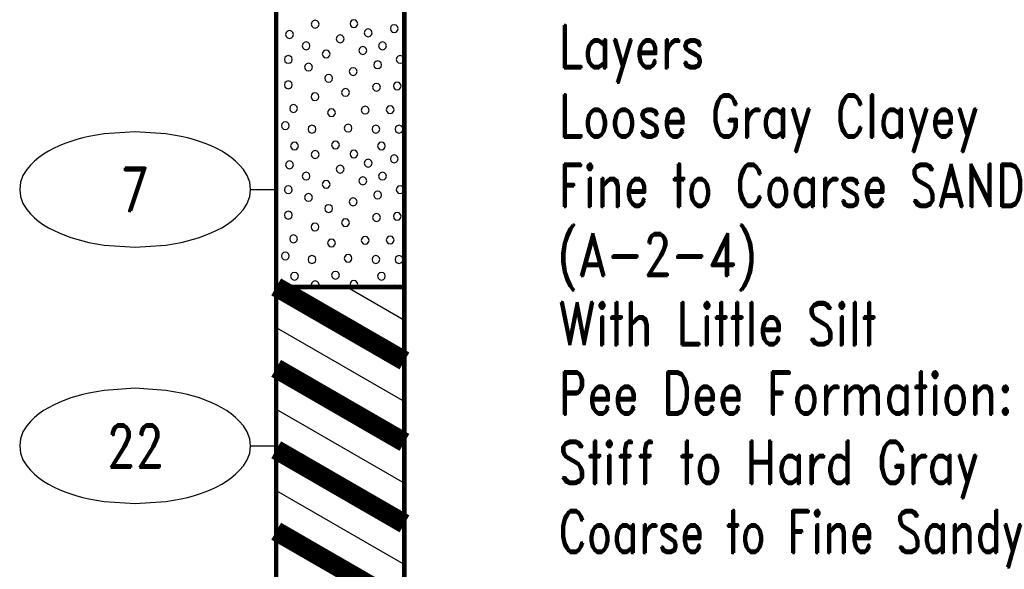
# Model space of a CAD drawing. Extents: x -12 to 876, y 359 to 518.
# Tile 9 of 13: x 837 to 876, y 396 to 417. Entities that reach past the tile are written whole.
import ezdxf
from ezdxf.enums import TextEntityAlignment as Align

# ---------------------------------------------------------------- set-up
doc = ezdxf.new("R2010")
doc.units = 0
doc.linetypes.add('Solid', pattern=[0])
doc.layers.get('0').update_dxf_attribs({"linetype": 'Solid'})
doc.layers.add('EB2-B', color=6, linetype='Solid')
doc.styles.add('ROMAND', font='romand', dxfattribs={"height": 1})

# ---------------------------------------------------------------- blocks, each defined once
blk = doc.blocks.new('DGRFC_NCDOT$NVALUE$ELLIPS')
at = {"color": 7, "linetype": 'Solid'}
blk.add_lwpolyline([(0, -2.5), (1.337, -2.407), (1.998, -2.292), (2.262, -2.231), (2.524, -2.16), (2.783, -2.078), (3.038, -1.985), (3.289, -1.882), (3.536, -1.768), (3.755, -1.657), (3.965, -1.529), (4.165, -1.386), (4.353, -1.227), (4.528, -1.054), (4.689, -0.869), (4.858, -0.606), (4.964, -0.311), (5, 0), (4.964, 0.311), (4.858, 0.606), (4.689, 0.869), (4.528, 1.054), (4.353, 1.227), (4.165, 1.386), (3.965, 1.529), (3.755, 1.657), (3.536, 1.768), (3.289, 1.882), (3.038, 1.985), (2.783, 2.078), (2.524, 2.16), (2.262, 2.231), (1.998, 2.292), (1.337, 2.407), (0, 2.5), (-1.337, 2.407), (-1.998, 2.292), (-2.262, 2.231), (-2.524, 2.16), (-2.783, 2.078), (-3.038, 1.985), (-3.289, 1.882), (-3.536, 1.768), (-3.755, 1.657), (-3.965, 1.529), (-4.165, 1.386), (-4.353, 1.227), (-4.528, 1.054), (-4.689, 0.869), (-4.858, 0.606), (-4.964, 0.311), (-5, 0), (-4.964, -0.311), (-4.858, -0.606), (-4.689, -0.869), (-4.528, -1.054), (-4.353, -1.227), (-4.165, -1.386), (-3.965, -1.529), (-3.755, -1.657), (-3.536, -1.768), (-3.289, -1.882), (-3.038, -1.985), (-2.783, -2.078), (-2.524, -2.16), (-2.262, -2.231), (-1.998, -2.292), (-1.337, -2.407), (0, -2.5)], dxfattribs=at)

msp = doc.modelspace()

# ---------------------------------------------------------------- linework, layer by layer
at = {"layer": 'EB2-B', "color": 7, "linetype": 'Solid', "const_width": 0.178}
for points in [[(847.5, 418), (847.5, 407)], [(852.5, 407), (852.5, 418)], [(847.5, 407), (852.5, 407)], [(847.5, 407), (847.5, 378)], [(852.5, 378), (852.5, 407)]]:
    msp.add_lwpolyline(points, dxfattribs=at)
at = {"layer": 'EB2-B', "color": 2, "linetype": 'Solid'}
for points in [[(849.174, 417.244), (849.153, 417.32), (849.098, 417.376), (849.021, 417.397), (848.945, 417.376), (848.889, 417.32), (848.869, 417.244), (848.889, 417.168), (848.945, 417.112), (849.021, 417.092), (849.098, 417.112), (849.153, 417.168), (849.174, 417.244)], [(850.684, 417.262), (850.663, 417.338), (850.608, 417.394), (850.531, 417.415), (850.455, 417.394), (850.399, 417.338), (850.379, 417.262), (850.399, 417.186), (850.455, 417.13), (850.531, 417.11), (850.608, 417.13), (850.663, 417.186), (850.684, 417.262)], [(848.171, 416.839), (848.151, 416.915), (848.095, 416.971), (848.019, 416.991), (847.943, 416.971), (847.887, 416.915), (847.867, 416.839), (847.887, 416.763), (847.943, 416.707), (848.019, 416.687), (848.095, 416.707), (848.151, 416.763), (848.171, 416.839)], [(851.24, 416.908), (851.22, 416.984), (851.164, 417.04), (851.088, 417.06), (851.012, 417.04), (850.956, 416.984), (850.936, 416.908), (850.956, 416.831), (851.012, 416.776), (851.088, 416.755), (851.164, 416.776), (851.22, 416.831), (851.24, 416.908)], [(852.255, 417.07), (852.234, 417.147), (852.179, 417.202), (852.102, 417.223), (852.026, 417.202), (851.97, 417.147), (851.95, 417.07), (851.97, 416.994), (852.026, 416.938), (852.102, 416.918), (852.179, 416.938), (852.234, 416.994), (852.255, 417.07)], [(848.817, 416.402), (848.797, 416.478), (848.741, 416.534), (848.665, 416.554), (848.589, 416.534), (848.533, 416.478), (848.512, 416.402), (848.533, 416.326), (848.589, 416.27), (848.665, 416.249), (848.741, 416.27), (848.797, 416.326), (848.817, 416.402)], [(850.144, 416.673), (850.123, 416.749), (850.067, 416.805), (849.991, 416.825), (849.915, 416.805), (849.859, 416.749), (849.839, 416.673), (849.859, 416.596), (849.915, 416.541), (849.991, 416.52), (850.067, 416.541), (850.123, 416.596), (850.144, 416.673)], [(851.795, 416.402), (851.774, 416.478), (851.718, 416.534), (851.642, 416.554), (851.566, 416.534), (851.51, 416.478), (851.49, 416.402), (851.51, 416.326), (851.566, 416.27), (851.642, 416.249), (851.718, 416.27), (851.774, 416.326), (851.795, 416.402)], [(849.6, 416.079), (849.58, 416.155), (849.524, 416.211), (849.448, 416.231), (849.372, 416.211), (849.316, 416.155), (849.296, 416.079), (849.316, 416.003), (849.372, 415.947), (849.448, 415.926), (849.524, 415.947), (849.58, 416.003), (849.6, 416.079)], [(851.032, 416.216), (851.011, 416.292), (850.956, 416.348), (850.879, 416.369), (850.803, 416.348), (850.747, 416.292), (850.727, 416.216), (850.747, 416.14), (850.803, 416.084), (850.879, 416.064), (850.956, 416.084), (851.011, 416.14), (851.032, 416.216)], [(848.126, 415.87), (848.105, 415.947), (848.05, 416.002), (847.973, 416.023), (847.897, 416.002), (847.841, 415.947), (847.821, 415.87), (847.841, 415.794), (847.897, 415.738), (847.973, 415.718), (848.05, 415.738), (848.105, 415.794), (848.126, 415.87)], [(848.909, 415.57), (848.888, 415.647), (848.833, 415.702), (848.756, 415.723), (848.68, 415.702), (848.624, 415.647), (848.604, 415.57), (848.624, 415.494), (848.68, 415.438), (848.756, 415.418), (848.833, 415.438), (848.888, 415.494), (848.909, 415.57)], [(851.609, 415.662), (851.589, 415.738), (851.533, 415.794), (851.457, 415.814), (851.38, 415.794), (851.325, 415.738), (851.304, 415.662), (851.325, 415.586), (851.38, 415.53), (851.457, 415.509), (851.533, 415.53), (851.589, 415.586), (851.609, 415.662)], [(852.486, 415.87), (852.466, 415.947), (852.41, 416.002), (852.334, 416.023), (852.258, 416.002), (852.202, 415.947), (852.181, 415.87), (852.202, 415.794), (852.258, 415.738), (852.334, 415.718), (852.41, 415.738), (852.466, 415.794), (852.486, 415.87)], [(850.653, 415.395), (850.633, 415.471), (850.577, 415.527), (850.501, 415.547), (850.424, 415.527), (850.369, 415.471), (850.348, 415.395), (850.369, 415.319), (850.424, 415.263), (850.501, 415.242), (850.577, 415.263), (850.633, 415.319), (850.653, 415.395)], [(848.126, 414.879), (848.105, 414.955), (848.05, 415.011), (847.973, 415.031), (847.897, 415.011), (847.841, 414.955), (847.821, 414.879), (847.841, 414.803), (847.897, 414.747), (847.973, 414.726), (848.05, 414.747), (848.105, 414.803), (848.126, 414.879)], [(849.697, 415.133), (849.677, 415.209), (849.621, 415.265), (849.545, 415.285), (849.468, 415.265), (849.413, 415.209), (849.392, 415.133), (849.413, 415.057), (849.468, 415.001), (849.545, 414.981), (849.621, 415.001), (849.677, 415.057), (849.697, 415.133)], [(852.372, 414.833), (852.351, 414.909), (852.296, 414.965), (852.219, 414.985), (852.143, 414.965), (852.087, 414.909), (852.067, 414.833), (852.087, 414.757), (852.143, 414.701), (852.219, 414.681), (852.296, 414.701), (852.351, 414.757), (852.372, 414.833)], [(849.163, 414.416), (849.143, 414.492), (849.087, 414.548), (849.011, 414.568), (848.934, 414.548), (848.879, 414.492), (848.858, 414.416), (848.879, 414.34), (848.934, 414.284), (849.011, 414.264), (849.087, 414.284), (849.143, 414.34), (849.163, 414.416)], [(850.353, 414.584), (850.333, 414.66), (850.277, 414.716), (850.201, 414.736), (850.124, 414.716), (850.069, 414.66), (850.048, 414.584), (850.069, 414.508), (850.124, 414.452), (850.201, 414.431), (850.277, 414.452), (850.333, 414.508), (850.353, 414.584)], [(851.563, 414.785), (851.543, 414.861), (851.487, 414.917), (851.411, 414.937), (851.335, 414.917), (851.279, 414.861), (851.258, 414.785), (851.279, 414.708), (851.335, 414.653), (851.411, 414.632), (851.487, 414.653), (851.543, 414.708), (851.563, 414.785)], [(848.332, 413.953), (848.311, 414.029), (848.255, 414.085), (848.179, 414.106), (848.103, 414.085), (848.047, 414.029), (848.027, 413.953), (848.047, 413.877), (848.103, 413.821), (848.179, 413.801), (848.255, 413.821), (848.311, 413.877), (848.332, 413.953)], [(849.809, 413.793), (849.788, 413.869), (849.733, 413.925), (849.656, 413.945), (849.58, 413.925), (849.524, 413.869), (849.504, 413.793), (849.524, 413.717), (849.58, 413.661), (849.656, 413.641), (849.733, 413.661), (849.788, 413.717), (849.809, 413.793)], [(851.123, 413.895), (851.103, 413.971), (851.047, 414.027), (850.971, 414.047), (850.895, 414.027), (850.839, 413.971), (850.819, 413.895), (850.839, 413.819), (850.895, 413.763), (850.971, 413.742), (851.047, 413.763), (851.103, 413.819), (851.123, 413.895)], [(852.095, 413.91), (852.074, 413.986), (852.018, 414.042), (851.942, 414.062), (851.866, 414.042), (851.81, 413.986), (851.79, 413.91), (851.81, 413.834), (851.866, 413.778), (851.942, 413.758), (852.018, 413.778), (852.074, 413.834), (852.095, 413.91)], [(848.009, 413.287), (847.988, 413.363), (847.933, 413.419), (847.856, 413.44), (847.78, 413.419), (847.724, 413.363), (847.704, 413.287), (847.724, 413.211), (847.78, 413.155), (847.856, 413.135), (847.933, 413.155), (847.988, 413.211), (848.009, 413.287)], [(849.046, 413.147), (849.026, 413.223), (848.97, 413.279), (848.894, 413.3), (848.818, 413.279), (848.762, 413.223), (848.741, 413.147), (848.762, 413.071), (848.818, 413.015), (848.894, 412.995), (848.97, 413.015), (849.026, 413.071), (849.046, 413.147)], [(850.455, 413.193), (850.434, 413.269), (850.378, 413.325), (850.302, 413.345), (850.226, 413.325), (850.17, 413.269), (850.15, 413.193), (850.17, 413.117), (850.226, 413.061), (850.302, 413.041), (850.378, 413.061), (850.434, 413.117), (850.455, 413.193)], [(851.54, 413.147), (851.52, 413.223), (851.464, 413.279), (851.388, 413.3), (851.312, 413.279), (851.256, 413.223), (851.236, 413.147), (851.256, 413.071), (851.312, 413.015), (851.388, 412.995), (851.464, 413.015), (851.52, 413.071), (851.54, 413.147)], [(852.44, 413.147), (852.42, 413.223), (852.364, 413.279), (852.288, 413.3), (852.212, 413.279), (852.156, 413.223), (852.136, 413.147), (852.156, 413.071), (852.212, 413.015), (852.288, 412.995), (852.364, 413.015), (852.42, 413.071), (852.44, 413.147)], [(849.966, 412.534), (849.945, 412.61), (849.89, 412.666), (849.813, 412.686), (849.737, 412.666), (849.681, 412.61), (849.661, 412.534), (849.681, 412.458), (849.737, 412.402), (849.813, 412.382), (849.89, 412.402), (849.945, 412.458), (849.966, 412.534)], [(848.364, 412.495), (848.343, 412.571), (848.288, 412.627), (848.211, 412.647), (848.135, 412.627), (848.079, 412.571), (848.059, 412.495), (848.079, 412.419), (848.135, 412.363), (848.211, 412.342), (848.288, 412.363), (848.343, 412.419), (848.364, 412.495)], [(849.174, 412.164), (849.153, 412.24), (849.098, 412.296), (849.021, 412.317), (848.945, 412.296), (848.889, 412.24), (848.869, 412.164), (848.889, 412.088), (848.945, 412.032), (849.021, 412.012), (849.098, 412.032), (849.153, 412.088), (849.174, 412.164)], [(850.684, 412.182), (850.663, 412.258), (850.608, 412.314), (850.531, 412.335), (850.455, 412.314), (850.399, 412.258), (850.379, 412.182), (850.399, 412.106), (850.455, 412.05), (850.531, 412.03), (850.608, 412.05), (850.663, 412.106), (850.684, 412.182)], [(851.753, 412.495), (851.733, 412.571), (851.677, 412.627), (851.601, 412.647), (851.524, 412.627), (851.469, 412.571), (851.448, 412.495), (851.469, 412.418), (851.524, 412.363), (851.601, 412.342), (851.677, 412.363), (851.733, 412.418), (851.753, 412.495)], [(848.171, 411.759), (848.151, 411.835), (848.095, 411.891), (848.019, 411.911), (847.943, 411.891), (847.887, 411.835), (847.867, 411.759), (847.887, 411.683), (847.943, 411.627), (848.019, 411.607), (848.095, 411.627), (848.151, 411.683), (848.171, 411.759)], [(851.24, 411.828), (851.22, 411.904), (851.164, 411.96), (851.088, 411.98), (851.012, 411.96), (850.956, 411.904), (850.936, 411.828), (850.956, 411.751), (851.012, 411.696), (851.088, 411.675), (851.164, 411.696), (851.22, 411.751), (851.24, 411.828)], [(852.255, 411.99), (852.234, 412.067), (852.179, 412.122), (852.102, 412.143), (852.026, 412.122), (851.97, 412.067), (851.95, 411.99), (851.97, 411.914), (852.026, 411.858), (852.102, 411.838), (852.179, 411.858), (852.234, 411.914), (852.255, 411.99)], [(850.144, 411.593), (850.123, 411.669), (850.067, 411.725), (849.991, 411.745), (849.915, 411.725), (849.859, 411.669), (849.839, 411.593), (849.859, 411.516), (849.915, 411.461), (849.991, 411.44), (850.067, 411.461), (850.123, 411.516), (850.144, 411.593)], [(848.817, 411.322), (848.797, 411.398), (848.741, 411.454), (848.665, 411.474), (848.589, 411.454), (848.533, 411.398), (848.512, 411.322), (848.533, 411.246), (848.589, 411.19), (848.665, 411.169), (848.741, 411.19), (848.797, 411.246), (848.817, 411.322)], [(849.6, 410.999), (849.58, 411.075), (849.524, 411.131), (849.448, 411.151), (849.372, 411.131), (849.316, 411.075), (849.296, 410.999), (849.316, 410.923), (849.372, 410.867), (849.448, 410.846), (849.524, 410.867), (849.58, 410.923), (849.6, 410.999)], [(851.032, 411.136), (851.011, 411.212), (850.956, 411.268), (850.879, 411.289), (850.803, 411.268), (850.747, 411.212), (850.727, 411.136), (850.747, 411.06), (850.803, 411.004), (850.879, 410.984), (850.956, 411.004), (851.011, 411.06), (851.032, 411.136)], [(851.795, 411.322), (851.774, 411.398), (851.718, 411.454), (851.642, 411.474), (851.566, 411.454), (851.51, 411.398), (851.49, 411.322), (851.51, 411.246), (851.566, 411.19), (851.642, 411.169), (851.718, 411.19), (851.774, 411.246), (851.795, 411.322)], [(848.126, 410.79), (848.105, 410.867), (848.05, 410.922), (847.973, 410.943), (847.897, 410.922), (847.841, 410.867), (847.821, 410.79), (847.841, 410.714), (847.897, 410.658), (847.973, 410.638), (848.05, 410.658), (848.105, 410.714), (848.126, 410.79)], [(851.609, 410.582), (851.589, 410.658), (851.533, 410.714), (851.457, 410.734), (851.38, 410.714), (851.325, 410.658), (851.304, 410.582), (851.325, 410.506), (851.38, 410.45), (851.457, 410.429), (851.533, 410.45), (851.589, 410.506), (851.609, 410.582)], [(852.486, 410.79), (852.466, 410.867), (852.41, 410.922), (852.334, 410.943), (852.258, 410.922), (852.202, 410.867), (852.181, 410.79), (852.202, 410.714), (852.258, 410.658), (852.334, 410.638), (852.41, 410.658), (852.466, 410.714), (852.486, 410.79)], [(848.909, 410.49), (848.888, 410.567), (848.833, 410.622), (848.756, 410.643), (848.68, 410.622), (848.624, 410.567), (848.604, 410.49), (848.624, 410.414), (848.68, 410.358), (848.756, 410.338), (848.833, 410.358), (848.888, 410.414), (848.909, 410.49)], [(850.653, 410.315), (850.633, 410.391), (850.577, 410.447), (850.501, 410.467), (850.424, 410.447), (850.369, 410.391), (850.348, 410.315), (850.369, 410.239), (850.424, 410.183), (850.501, 410.162), (850.577, 410.183), (850.633, 410.239), (850.653, 410.315)], [(849.697, 410.053), (849.677, 410.129), (849.621, 410.185), (849.545, 410.205), (849.468, 410.185), (849.413, 410.129), (849.392, 410.053), (849.413, 409.977), (849.468, 409.921), (849.545, 409.901), (849.621, 409.921), (849.677, 409.977), (849.697, 410.053)], [(848.126, 409.799), (848.105, 409.875), (848.05, 409.931), (847.973, 409.951), (847.897, 409.931), (847.841, 409.875), (847.821, 409.799), (847.841, 409.723), (847.897, 409.667), (847.973, 409.646), (848.05, 409.667), (848.105, 409.723), (848.126, 409.799)], [(850.353, 409.504), (850.333, 409.58), (850.277, 409.636), (850.201, 409.656), (850.124, 409.636), (850.069, 409.58), (850.048, 409.504), (850.069, 409.428), (850.124, 409.372), (850.201, 409.351), (850.277, 409.372), (850.333, 409.428), (850.353, 409.504)], [(851.563, 409.705), (851.543, 409.781), (851.487, 409.837), (851.411, 409.857), (851.335, 409.837), (851.279, 409.781), (851.258, 409.705), (851.279, 409.628), (851.335, 409.573), (851.411, 409.552), (851.487, 409.573), (851.543, 409.628), (851.563, 409.705)], [(852.372, 409.753), (852.351, 409.829), (852.296, 409.885), (852.219, 409.905), (852.143, 409.885), (852.087, 409.829), (852.067, 409.753), (852.087, 409.677), (852.143, 409.621), (852.219, 409.601), (852.296, 409.621), (852.351, 409.677), (852.372, 409.753)], [(849.163, 409.336), (849.143, 409.412), (849.087, 409.468), (849.011, 409.488), (848.934, 409.468), (848.879, 409.412), (848.858, 409.336), (848.879, 409.26), (848.934, 409.204), (849.011, 409.184), (849.087, 409.204), (849.143, 409.26), (849.163, 409.336)], [(848.332, 408.873), (848.311, 408.949), (848.255, 409.005), (848.179, 409.026), (848.103, 409.005), (848.047, 408.949), (848.027, 408.873), (848.047, 408.797), (848.103, 408.741), (848.179, 408.721), (848.255, 408.741), (848.311, 408.797), (848.332, 408.873)], [(849.809, 408.713), (849.788, 408.789), (849.733, 408.845), (849.656, 408.865), (849.58, 408.845), (849.524, 408.789), (849.504, 408.713), (849.524, 408.637), (849.58, 408.581), (849.656, 408.561), (849.733, 408.581), (849.788, 408.637), (849.809, 408.713)], [(851.123, 408.815), (851.103, 408.891), (851.047, 408.947), (850.971, 408.967), (850.895, 408.947), (850.839, 408.891), (850.819, 408.815), (850.839, 408.739), (850.895, 408.683), (850.971, 408.662), (851.047, 408.683), (851.103, 408.739), (851.123, 408.815)], [(852.095, 408.83), (852.074, 408.906), (852.018, 408.962), (851.942, 408.982), (851.866, 408.962), (851.81, 408.906), (851.79, 408.83), (851.81, 408.754), (851.866, 408.698), (851.942, 408.678), (852.018, 408.698), (852.074, 408.754), (852.095, 408.83)], [(848.009, 408.207), (847.988, 408.283), (847.933, 408.339), (847.856, 408.36), (847.78, 408.339), (847.724, 408.283), (847.704, 408.207), (847.724, 408.131), (847.78, 408.075), (847.856, 408.055), (847.933, 408.075), (847.988, 408.131), (848.009, 408.207)], [(849.046, 408.067), (849.026, 408.143), (848.97, 408.199), (848.894, 408.22), (848.818, 408.199), (848.762, 408.143), (848.741, 408.067), (848.762, 407.991), (848.818, 407.935), (848.894, 407.915), (848.97, 407.935), (849.026, 407.991), (849.046, 408.067)], [(850.455, 408.113), (850.434, 408.189), (850.378, 408.245), (850.302, 408.265), (850.226, 408.245), (850.17, 408.189), (850.15, 408.113), (850.17, 408.037), (850.226, 407.981), (850.302, 407.961), (850.378, 407.981), (850.434, 408.037), (850.455, 408.113)], [(851.54, 408.067), (851.52, 408.143), (851.464, 408.199), (851.388, 408.22), (851.312, 408.199), (851.256, 408.143), (851.236, 408.067), (851.256, 407.991), (851.312, 407.935), (851.388, 407.915), (851.464, 407.935), (851.52, 407.991), (851.54, 408.067)], [(852.44, 408.067), (852.42, 408.143), (852.364, 408.199), (852.288, 408.22), (852.212, 408.199), (852.156, 408.143), (852.136, 408.067), (852.156, 407.991), (852.212, 407.935), (852.288, 407.915), (852.364, 407.935), (852.42, 407.991), (852.44, 408.067)], [(848.364, 407.415), (848.343, 407.491), (848.288, 407.547), (848.211, 407.567), (848.135, 407.547), (848.079, 407.491), (848.059, 407.415), (848.079, 407.339), (848.135, 407.283), (848.211, 407.262), (848.288, 407.283), (848.343, 407.339), (848.364, 407.415)], [(849.966, 407.454), (849.945, 407.53), (849.89, 407.586), (849.813, 407.606), (849.737, 407.586), (849.681, 407.53), (849.661, 407.454), (849.681, 407.378), (849.737, 407.322), (849.813, 407.302), (849.89, 407.322), (849.945, 407.378), (849.966, 407.454)], [(851.753, 407.415), (851.733, 407.491), (851.677, 407.547), (851.601, 407.567), (851.524, 407.547), (851.469, 407.491), (851.448, 407.415), (851.469, 407.338), (851.524, 407.283), (851.601, 407.262), (851.677, 407.283), (851.733, 407.338), (851.753, 407.415)], [(849.153, 407.008), (849.174, 407.084), (849.153, 407.16), (849.098, 407.216), (849.021, 407.237), (848.945, 407.216), (848.889, 407.16), (848.869, 407.084), (848.889, 407.008), (848.897, 407), (849.145, 407), (849.153, 407.008)], [(850.663, 407.026), (850.684, 407.102), (850.663, 407.178), (850.608, 407.234), (850.531, 407.255), (850.455, 407.234), (850.399, 407.178), (850.379, 407.102), (850.399, 407.026), (850.425, 407), (850.637, 407), (850.663, 407.026)], [(852.179, 407.042), (852.102, 407.063), (852.026, 407.042), (851.984, 407), (852.221, 407), (852.179, 407.042)]]:
    msp.add_lwpolyline(points, dxfattribs=at)
at = {"layer": 'EB2-B', "color": 7, "linetype": 'Solid'}
for points in [[(846.5, 410.8), (847.5, 410.8)], [(846.5, 400.8), (847.5, 400.8)]]:
    msp.add_lwpolyline(points, dxfattribs=at)
at = {"layer": 'EB2-B', "color": 1, "linetype": 'Solid', "const_width": 0.762}
for points in [[(847.5, 407), (852.5, 404.113)], [(847.5, 403.825), (852.5, 400.938)], [(847.5, 400.65), (852.5, 397.763)], [(847.5, 397.475), (852.5, 394.588)]]:
    msp.add_lwpolyline(points, dxfattribs=at)
at = {"layer": 'EB2-B', "color": 1, "linetype": 'Solid'}
for points in [[(850.25, 407), (852.5, 405.701)], [(850.25, 407), (852.5, 405.701)], [(847.5, 405.413), (852.5, 402.526)], [(847.5, 405.413), (852.5, 402.526)], [(847.5, 402.238), (852.5, 399.351)], [(847.5, 402.238), (852.5, 399.351)], [(847.5, 399.063), (852.5, 396.176)], [(847.5, 399.063), (852.5, 396.176)]]:
    msp.add_lwpolyline(points, dxfattribs=at)

# ---------------------------------------------------------------- block references
at = {"layer": 'EB2-B', "xscale": 0.9, "yscale": 0.9}
for p in [(842, 410.8), (842, 400.8)]:
    msp.add_blockref('DGRFC_NCDOT$NVALUE$ELLIPS', p, dxfattribs=at)

# ---------------------------------------------------------------- texts
at = {"layer": 'EB2-B', "color": 7, "style": 'ROMAND', "width": 0.78}
for s, p in [('Layers', (858.5, 417.2)), ('Loose Gray Clayey', (858.5, 414.5)), ('Fine to Coarse SAND', (858.5, 411.8)), ('(A-2-4)', (858.5, 409.1)), ('With Little Silt', (858.5, 406.4)), ('Pee Dee Formation:', (858.5, 403.7)), ('Stiff to Hard Gray', (858.5, 401)), ('Coarse to Fine Sandy', (858.5, 398.3))]:
    msp.add_text(s, height=1.674, dxfattribs=at).set_placement(p, align=Align.TOP_LEFT)
for s, p in [('7', (842, 410.8)), ('22', (842, 400.8))]:
    msp.add_text(s, height=1.674, dxfattribs=at).set_placement(p, align=Align.MIDDLE_CENTER)

doc.saveas('drawing.dxf')
